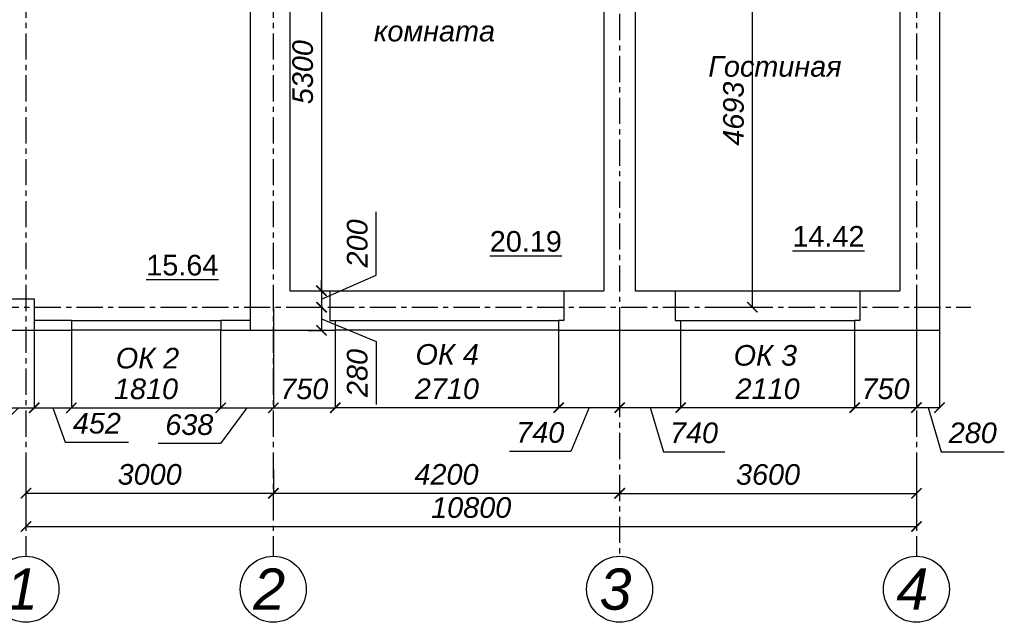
# Model space of a CAD drawing. Header units: millimetres. Extents: x 84778 to 227326, y -44398 to 146312.
# Tile 5 of 67: x 151109 to 163050, y -21378 to -14072. Entities that reach past the tile are written whole.
import ezdxf

# ---------------------------------------------------------------- set-up
doc = ezdxf.new("R2010")
doc.units = ezdxf.units.MM
doc.header["$LTSCALE"] = 10
doc.linetypes.add('CENTER', pattern=[50.8, 31.75, -6.35, 6.35, -6.35])
for name, color, linetype in [('Осевая', 7, 'CENTER'), ('Размерная', 7, 'Continuous'), ('Текст', 7, 'Continuous')]:
    doc.layers.add(name, color=color, linetype=linetype)
doc.layers.add('Основная', color=7, linetype='Continuous', lineweight=30)
doc.layers.add('Тонкая', color=7, linetype='Continuous', lineweight=25)
doc.styles.add('STIL 888', font='ARIALI.TTF')
doc.dimstyles.new('ISO-25$0', dxfattribs={"dimtxt": 250, "dimasz": 125, "dimexe": 1.25, "dimexo": 0.625, "dimgap": 100, "dimtad": 1, "dimdec": 0, "dimtxsty": 'STIL 888', "dimblk": 'ARCHTICK', "dimcen": 2.5, "dimadec": 0, "dimazin": 0, "dimtfac": 1, "dimtdec": 0, "dimtmove": 0, "dimatfit": 3, "dimfxl": 0, "dimarcsym": 0})

# ---------------------------------------------------------------- blocks, each defined once
blk = doc.blocks.new('_ArchTick')
at = {"color": 0, "linetype": 'ByBlock', "const_width": 0.15}
blk.add_lwpolyline([(-0.5, -0.5), (0.5, 0.5)], dxfattribs=at)
blk = doc.blocks.new('*D11')
at = {"layer": 'Defpoints', "color": 0, "linetype": 'Continuous', "ltscale": 1000}
for p in [(151185, -19531), (154185, -19531), (154185, -19813)]:
    blk.add_point(p, dxfattribs=at)
at = {"layer": 'Размерная', "color": 0, "linetype": 'Continuous', "lineweight": -2, "ltscale": 1000}
for p, q in [((151185, -19531), (151185, -19815)), ((154185, -19531), (154185, -19815)), ((151185, -19813), (154185, -19813))]:
    blk.add_line(p, q, dxfattribs=at)
at = {"layer": 'Размерная', "color": 0, "linetype": 'Continuous', "lineweight": -2, "ltscale": 1000, "xscale": 125, "yscale": 125, "zscale": 125, "rotation": 180}
blk.add_blockref('_ArchTick', (151185, -19813), dxfattribs=at)
at = {"layer": 'Размерная', "color": 0, "linetype": 'Continuous', "lineweight": -2, "ltscale": 1000, "xscale": 125, "yscale": 125, "zscale": 125}
blk.add_blockref('_ArchTick', (154185, -19813), dxfattribs=at)
at = {"layer": 'Размерная', "color": 0, "linetype": 'Continuous', "ltscale": 1000, "insert": (152685, -19586), "char_height": 250, "attachment_point": 5, "style": 'STIL 888'}
blk.add_mtext('3000', dxfattribs=at)
blk = doc.blocks.new('*D12')
at = {"layer": 'Defpoints', "color": 0, "linetype": 'Continuous', "ltscale": 1000}
for p in [(154185, -19531), (158385, -19813), (158385, -19813)]:
    blk.add_point(p, dxfattribs=at)
at = {"layer": 'Размерная', "color": 0, "linetype": 'Continuous', "lineweight": -2, "ltscale": 1000}
for p, q in [((154185, -19531), (154185, -19815)), ((154185, -19813), (158385, -19813)), ((158385, -19813), (158385, -19812))]:
    blk.add_line(p, q, dxfattribs=at)
at = {"layer": 'Размерная', "color": 0, "linetype": 'Continuous', "lineweight": -2, "ltscale": 1000, "xscale": 125, "yscale": 125, "zscale": 125, "rotation": 180}
blk.add_blockref('_ArchTick', (154185, -19813), dxfattribs=at)
at = {"layer": 'Размерная', "color": 0, "linetype": 'Continuous', "lineweight": -2, "ltscale": 1000, "xscale": 125, "yscale": 125, "zscale": 125}
blk.add_blockref('_ArchTick', (158385, -19813), dxfattribs=at)
at = {"layer": 'Размерная', "color": 0, "linetype": 'Continuous', "ltscale": 1000, "insert": (156285, -19586), "char_height": 250, "attachment_point": 5, "style": 'STIL 888'}
blk.add_mtext('4200', dxfattribs=at)
blk = doc.blocks.new('*D13')
at = {"layer": 'Defpoints', "color": 0, "linetype": 'Continuous', "ltscale": 1000}
for p in [(161985, -19562), (158385, -19815), (161985, -19815)]:
    blk.add_point(p, dxfattribs=at)
at = {"layer": 'Размерная', "color": 0, "linetype": 'Continuous', "lineweight": -2, "ltscale": 1000}
for p, q in [((161985, -19562), (161985, -19816)), ((158385, -19814), (158385, -19813)), ((158385, -19815), (161985, -19815))]:
    blk.add_line(p, q, dxfattribs=at)
at = {"layer": 'Размерная', "color": 0, "linetype": 'Continuous', "lineweight": -2, "ltscale": 1000, "xscale": 125, "yscale": 125, "zscale": 125, "rotation": 180}
blk.add_blockref('_ArchTick', (158385, -19815), dxfattribs=at)
at = {"layer": 'Размерная', "color": 0, "linetype": 'Continuous', "lineweight": -2, "ltscale": 1000, "xscale": 125, "yscale": 125, "zscale": 125}
blk.add_blockref('_ArchTick', (161985, -19815), dxfattribs=at)
at = {"layer": 'Размерная', "color": 0, "linetype": 'Continuous', "ltscale": 1000, "insert": (160185, -19587), "char_height": 250, "attachment_point": 5, "style": 'STIL 888'}
blk.add_mtext('3600', dxfattribs=at)
blk = doc.blocks.new('*D14')
at = {"layer": 'Defpoints', "color": 0, "linetype": 'Continuous', "ltscale": 1000}
for p in [(151185, -20122), (161985, -20122), (161985, -20216)]:
    blk.add_point(p, dxfattribs=at)
at = {"layer": 'Размерная', "color": 0, "linetype": 'Continuous', "lineweight": -2, "ltscale": 1000}
for p, q in [((151185, -20123), (151185, -20217)), ((161985, -20123), (161985, -20217)), ((151185, -20216), (161985, -20216))]:
    blk.add_line(p, q, dxfattribs=at)
at = {"layer": 'Размерная', "color": 0, "linetype": 'Continuous', "lineweight": -2, "ltscale": 1000, "xscale": 125, "yscale": 125, "zscale": 125, "rotation": 180}
blk.add_blockref('_ArchTick', (151185, -20216), dxfattribs=at)
at = {"layer": 'Размерная', "color": 0, "linetype": 'Continuous', "lineweight": -2, "ltscale": 1000, "xscale": 125, "yscale": 125, "zscale": 125}
blk.add_blockref('_ArchTick', (161985, -20216), dxfattribs=at)
at = {"layer": 'Размерная', "color": 0, "linetype": 'Continuous', "ltscale": 1000, "insert": (156585, -19988), "char_height": 250, "attachment_point": 5, "style": 'STIL 888'}
blk.add_mtext('10800', dxfattribs=at)
blk = doc.blocks.new('*D18')
at = {"layer": 'Defpoints', "color": 0, "linetype": 'Continuous', "ltscale": 1000}
for p in [(151285, -17838), (151736, -17838), (151736, -18777)]:
    blk.add_point(p, dxfattribs=at)
at = {"layer": 'Размерная', "color": 0, "linetype": 'Continuous', "lineweight": -2, "ltscale": 1000}
for p, q in [((151285, -17838), (151285, -18778)), ((151736, -17838), (151736, -18778)), ((151285, -18777), (151736, -18777)), ((151510, -18777), (151661, -19193)), ((151661, -19193), (152430, -19193))]:
    blk.add_line(p, q, dxfattribs=at)
at = {"layer": 'Размерная', "color": 0, "linetype": 'Continuous', "lineweight": -2, "ltscale": 1000, "xscale": 125, "yscale": 125, "zscale": 125, "rotation": 180}
blk.add_blockref('_ArchTick', (151285, -18777), dxfattribs=at)
at = {"layer": 'Размерная', "color": 0, "linetype": 'Continuous', "lineweight": -2, "ltscale": 1000, "xscale": 125, "yscale": 125, "zscale": 125}
blk.add_blockref('_ArchTick', (151736, -18777), dxfattribs=at)
at = {"layer": 'Размерная', "color": 0, "linetype": 'Continuous', "ltscale": 1000, "insert": (152045, -18966), "char_height": 250, "attachment_point": 5, "style": 'STIL 888'}
blk.add_mtext('452', dxfattribs=at)
blk = doc.blocks.new('*D19')
at = {"layer": 'Defpoints', "color": 0, "linetype": 'Continuous', "ltscale": 1000}
for p in [(151736, -17838), (153546, -17838), (153546, -18777)]:
    blk.add_point(p, dxfattribs=at)
at = {"layer": 'Размерная', "color": 0, "linetype": 'Continuous', "lineweight": -2, "ltscale": 1000}
for p, q in [((151736, -17838), (151736, -18778)), ((153546, -17838), (153546, -18778)), ((151736, -18777), (153546, -18777))]:
    blk.add_line(p, q, dxfattribs=at)
at = {"layer": 'Размерная', "color": 0, "linetype": 'Continuous', "lineweight": -2, "ltscale": 1000, "xscale": 125, "yscale": 125, "zscale": 125, "rotation": 180}
blk.add_blockref('_ArchTick', (151736, -18777), dxfattribs=at)
at = {"layer": 'Размерная', "color": 0, "linetype": 'Continuous', "lineweight": -2, "ltscale": 1000, "xscale": 125, "yscale": 125, "zscale": 125}
blk.add_blockref('_ArchTick', (153546, -18777), dxfattribs=at)
at = {"layer": 'Размерная', "color": 0, "linetype": 'Continuous', "ltscale": 1000, "insert": (152641, -18549), "char_height": 250, "attachment_point": 5, "style": 'STIL 888'}
blk.add_mtext('1810', dxfattribs=at)
blk = doc.blocks.new('*D20')
at = {"layer": 'Defpoints', "color": 0, "linetype": 'Continuous', "ltscale": 1000}
for p in [(154185, -17558), (153546, -17838), (154185, -18777)]:
    blk.add_point(p, dxfattribs=at)
at = {"layer": 'Размерная', "color": 0, "linetype": 'Continuous', "lineweight": -2, "ltscale": 1000}
for p, q in [((154185, -17558), (154185, -18778)), ((153546, -17838), (153546, -18778)), ((153865, -18777), (153544, -19211)), ((153546, -18777), (154185, -18777)), ((153544, -19211), (152788, -19211))]:
    blk.add_line(p, q, dxfattribs=at)
at = {"layer": 'Размерная', "color": 0, "linetype": 'Continuous', "lineweight": -2, "ltscale": 1000, "xscale": 125, "yscale": 125, "zscale": 125, "rotation": 180}
blk.add_blockref('_ArchTick', (153546, -18777), dxfattribs=at)
at = {"layer": 'Размерная', "color": 0, "linetype": 'Continuous', "lineweight": -2, "ltscale": 1000, "xscale": 125, "yscale": 125, "zscale": 125}
blk.add_blockref('_ArchTick', (154185, -18777), dxfattribs=at)
at = {"layer": 'Размерная', "color": 0, "linetype": 'Continuous', "ltscale": 1000, "insert": (153166, -18983), "char_height": 250, "attachment_point": 5, "style": 'STIL 888'}
blk.add_mtext('638', dxfattribs=at)
blk = doc.blocks.new('*D21')
at = {"layer": 'Defpoints', "color": 0, "linetype": 'Continuous', "ltscale": 1000}
for p in [(154185, -17558), (154935, -17838), (154935, -18777)]:
    blk.add_point(p, dxfattribs=at)
at = {"layer": 'Размерная', "color": 0, "linetype": 'Continuous', "lineweight": -2, "ltscale": 1000}
for p, q in [((154185, -17558), (154185, -18778)), ((154935, -17838), (154935, -18778)), ((154185, -18777), (154935, -18777))]:
    blk.add_line(p, q, dxfattribs=at)
at = {"layer": 'Размерная', "color": 0, "linetype": 'Continuous', "lineweight": -2, "ltscale": 1000, "xscale": 125, "yscale": 125, "zscale": 125, "rotation": 180}
blk.add_blockref('_ArchTick', (154185, -18777), dxfattribs=at)
at = {"layer": 'Размерная', "color": 0, "linetype": 'Continuous', "lineweight": -2, "ltscale": 1000, "xscale": 125, "yscale": 125, "zscale": 125}
blk.add_blockref('_ArchTick', (154935, -18777), dxfattribs=at)
at = {"layer": 'Размерная', "color": 0, "linetype": 'Continuous', "ltscale": 1000, "insert": (154560, -18549), "char_height": 250, "attachment_point": 5, "style": 'STIL 888'}
blk.add_mtext('750', dxfattribs=at)
blk = doc.blocks.new('*D22')
at = {"layer": 'Defpoints', "color": 0, "linetype": 'Continuous', "ltscale": 1000}
for p in [(154935, -17838), (157645, -17838), (157645, -18775)]:
    blk.add_point(p, dxfattribs=at)
at = {"layer": 'Размерная', "color": 0, "linetype": 'Continuous', "lineweight": -2, "ltscale": 1000}
for p, q in [((154935, -17838), (154935, -18777)), ((157645, -17838), (157645, -18777)), ((154935, -18775), (157645, -18775))]:
    blk.add_line(p, q, dxfattribs=at)
at = {"layer": 'Размерная', "color": 0, "linetype": 'Continuous', "lineweight": -2, "ltscale": 1000, "xscale": 125, "yscale": 125, "zscale": 125, "rotation": 180}
blk.add_blockref('_ArchTick', (154935, -18775), dxfattribs=at)
at = {"layer": 'Размерная', "color": 0, "linetype": 'Continuous', "lineweight": -2, "ltscale": 1000, "xscale": 125, "yscale": 125, "zscale": 125}
blk.add_blockref('_ArchTick', (157645, -18775), dxfattribs=at)
at = {"layer": 'Размерная', "color": 0, "linetype": 'Continuous', "ltscale": 1000, "insert": (156290, -18548), "char_height": 250, "attachment_point": 5, "style": 'STIL 888'}
blk.add_mtext('2710', dxfattribs=at)
blk = doc.blocks.new('*D23')
at = {"layer": 'Defpoints', "color": 0, "linetype": 'Continuous', "ltscale": 1000}
for p in [(157645, -17838), (158385, -17838), (158385, -18775)]:
    blk.add_point(p, dxfattribs=at)
at = {"layer": 'Размерная', "color": 0, "linetype": 'Continuous', "lineweight": -2, "ltscale": 1000}
for p, q in [((157645, -17838), (157645, -18777)), ((158385, -17838), (158385, -18777)), ((157645, -18775), (158385, -18775)), ((158015, -18775), (157794, -19305)), ((157794, -19305), (157051, -19305))]:
    blk.add_line(p, q, dxfattribs=at)
at = {"layer": 'Размерная', "color": 0, "linetype": 'Continuous', "lineweight": -2, "ltscale": 1000, "xscale": 125, "yscale": 125, "zscale": 125, "rotation": 180}
blk.add_blockref('_ArchTick', (157645, -18775), dxfattribs=at)
at = {"layer": 'Размерная', "color": 0, "linetype": 'Continuous', "lineweight": -2, "ltscale": 1000, "xscale": 125, "yscale": 125, "zscale": 125}
blk.add_blockref('_ArchTick', (158385, -18775), dxfattribs=at)
at = {"layer": 'Размерная', "color": 0, "linetype": 'Continuous', "ltscale": 1000, "insert": (157422, -19078), "char_height": 250, "attachment_point": 5, "style": 'STIL 888'}
blk.add_mtext('740', dxfattribs=at)
blk = doc.blocks.new('*D24')
at = {"layer": 'Defpoints', "color": 0, "linetype": 'Continuous', "ltscale": 1000}
for p in [(158385, -17838), (159125, -17838), (159125, -18775)]:
    blk.add_point(p, dxfattribs=at)
at = {"layer": 'Размерная', "color": 0, "linetype": 'Continuous', "lineweight": -2, "ltscale": 1000}
for p, q in [((158385, -17838), (158385, -18777)), ((159125, -17838), (159125, -18777)), ((158385, -18775), (159125, -18775)), ((158755, -18775), (158915, -19310)), ((158915, -19310), (159659, -19310))]:
    blk.add_line(p, q, dxfattribs=at)
at = {"layer": 'Размерная', "color": 0, "linetype": 'Continuous', "lineweight": -2, "ltscale": 1000, "xscale": 125, "yscale": 125, "zscale": 125, "rotation": 180}
blk.add_blockref('_ArchTick', (158385, -18775), dxfattribs=at)
at = {"layer": 'Размерная', "color": 0, "linetype": 'Continuous', "lineweight": -2, "ltscale": 1000, "xscale": 125, "yscale": 125, "zscale": 125}
blk.add_blockref('_ArchTick', (159125, -18775), dxfattribs=at)
at = {"layer": 'Размерная', "color": 0, "linetype": 'Continuous', "ltscale": 1000, "insert": (159287, -19082), "char_height": 250, "attachment_point": 5, "style": 'STIL 888'}
blk.add_mtext('740', dxfattribs=at)
blk = doc.blocks.new('*D25')
at = {"layer": 'Defpoints', "color": 0, "linetype": 'Continuous', "ltscale": 1000}
for p in [(159125, -17838), (161235, -17838), (161235, -18775)]:
    blk.add_point(p, dxfattribs=at)
at = {"layer": 'Размерная', "color": 0, "linetype": 'Continuous', "lineweight": -2, "ltscale": 1000}
for p, q in [((159125, -17838), (159125, -18777)), ((161235, -17838), (161235, -18777)), ((159125, -18775), (161235, -18775))]:
    blk.add_line(p, q, dxfattribs=at)
at = {"layer": 'Размерная', "color": 0, "linetype": 'Continuous', "lineweight": -2, "ltscale": 1000, "xscale": 125, "yscale": 125, "zscale": 125, "rotation": 180}
blk.add_blockref('_ArchTick', (159125, -18775), dxfattribs=at)
at = {"layer": 'Размерная', "color": 0, "linetype": 'Continuous', "lineweight": -2, "ltscale": 1000, "xscale": 125, "yscale": 125, "zscale": 125}
blk.add_blockref('_ArchTick', (161235, -18775), dxfattribs=at)
at = {"layer": 'Размерная', "color": 0, "linetype": 'Continuous', "ltscale": 1000, "insert": (160180, -18548), "char_height": 250, "attachment_point": 5, "style": 'STIL 888'}
blk.add_mtext('2110', dxfattribs=at)
blk = doc.blocks.new('*D26')
at = {"layer": 'Defpoints', "color": 0, "linetype": 'Continuous', "ltscale": 1000}
for p in [(161985, -17558), (161235, -17838), (161985, -18775)]:
    blk.add_point(p, dxfattribs=at)
at = {"layer": 'Размерная', "color": 0, "linetype": 'Continuous', "lineweight": -2, "ltscale": 1000}
for p, q in [((161985, -17558), (161985, -18777)), ((161235, -17838), (161235, -18777)), ((161235, -18775), (161985, -18775))]:
    blk.add_line(p, q, dxfattribs=at)
at = {"layer": 'Размерная', "color": 0, "linetype": 'Continuous', "lineweight": -2, "ltscale": 1000, "xscale": 125, "yscale": 125, "zscale": 125, "rotation": 180}
blk.add_blockref('_ArchTick', (161235, -18775), dxfattribs=at)
at = {"layer": 'Размерная', "color": 0, "linetype": 'Continuous', "lineweight": -2, "ltscale": 1000, "xscale": 125, "yscale": 125, "zscale": 125}
blk.add_blockref('_ArchTick', (161985, -18775), dxfattribs=at)
at = {"layer": 'Размерная', "color": 0, "linetype": 'Continuous', "ltscale": 1000, "insert": (161610, -18548), "char_height": 250, "attachment_point": 5, "style": 'STIL 888'}
blk.add_mtext('750', dxfattribs=at)
blk = doc.blocks.new('*D27')
at = {"layer": 'Defpoints', "color": 0, "linetype": 'Continuous', "ltscale": 1000}
for p in [(161985, -17558), (162265, -17838), (162265, -18775)]:
    blk.add_point(p, dxfattribs=at)
at = {"layer": 'Размерная', "color": 0, "linetype": 'Continuous', "lineweight": -2, "ltscale": 1000}
for p, q in [((161985, -17558), (161985, -18777)), ((162265, -17838), (162265, -18777)), ((161985, -18775), (162265, -18775)), ((162125, -18775), (162285, -19310)), ((162285, -19310), (163050, -19310))]:
    blk.add_line(p, q, dxfattribs=at)
at = {"layer": 'Размерная', "color": 0, "linetype": 'Continuous', "lineweight": -2, "ltscale": 1000, "xscale": 125, "yscale": 125, "zscale": 125, "rotation": 180}
blk.add_blockref('_ArchTick', (161985, -18775), dxfattribs=at)
at = {"layer": 'Размерная', "color": 0, "linetype": 'Continuous', "lineweight": -2, "ltscale": 1000, "xscale": 125, "yscale": 125, "zscale": 125}
blk.add_blockref('_ArchTick', (162265, -18775), dxfattribs=at)
at = {"layer": 'Размерная', "color": 0, "linetype": 'Continuous', "ltscale": 1000, "insert": (162668, -19082), "char_height": 250, "attachment_point": 5, "style": 'STIL 888'}
blk.add_mtext('280', dxfattribs=at)
blk = doc.blocks.new('*D28')
at = {"layer": 'Defpoints', "color": 0, "linetype": 'Continuous', "ltscale": 1000}
for p in [(150905, -17838), (151285, -17838), (151285, -18777)]:
    blk.add_point(p, dxfattribs=at)
at = {"layer": 'Размерная', "color": 0, "linetype": 'Continuous', "lineweight": -2, "ltscale": 1000}
for p, q in [((150905, -17838), (150905, -18778)), ((151285, -17839), (151285, -18778)), ((151095, -18777), (150676, -19193)), ((150905, -18777), (151285, -18777)), ((150676, -19193), (149909, -19193))]:
    blk.add_line(p, q, dxfattribs=at)
at = {"layer": 'Размерная', "color": 0, "linetype": 'Continuous', "lineweight": -2, "ltscale": 1000, "xscale": 125, "yscale": 125, "zscale": 125, "rotation": 180}
blk.add_blockref('_ArchTick', (150905, -18777), dxfattribs=at)
at = {"layer": 'Размерная', "color": 0, "linetype": 'Continuous', "lineweight": -2, "ltscale": 1000, "xscale": 125, "yscale": 125, "zscale": 125}
blk.add_blockref('_ArchTick', (151285, -18777), dxfattribs=at)
at = {"layer": 'Размерная', "color": 0, "linetype": 'Continuous', "ltscale": 1000, "insert": (150292, -18966), "char_height": 250, "attachment_point": 5, "style": 'STIL 888'}
blk.add_mtext('380', dxfattribs=at)
blk = doc.blocks.new('*D69')
at = {"layer": 'Defpoints', "color": 0, "linetype": 'Continuous', "ltscale": 1000}
for p in [(154769, -12058), (154627, -17358), (154769, -17358)]:
    blk.add_point(p, dxfattribs=at)
at = {"layer": 'Размерная', "color": 0, "linetype": 'Continuous', "lineweight": -2, "ltscale": 1000}
for p, q in [((154769, -12058), (154768, -12058)), ((154769, -12058), (154769, -17358)), ((154628, -17358), (154770, -17358))]:
    blk.add_line(p, q, dxfattribs=at)
at = {"layer": 'Размерная', "color": 0, "linetype": 'Continuous', "lineweight": -2, "ltscale": 1000, "xscale": 125, "yscale": 125, "zscale": 125}
for p, rotation in [((154769, -12058), 90), ((154769, -17358), 270)]:
    blk.add_blockref('_ArchTick', p, dxfattribs=dict(at, rotation=rotation))
at = {"layer": 'Размерная', "color": 0, "linetype": 'Continuous', "ltscale": 1000, "insert": (154542, -14708), "char_height": 250, "attachment_point": 5, "rotation": 90, "style": 'STIL 888'}
blk.add_mtext('5300', dxfattribs=at)
blk = doc.blocks.new('*D70')
at = {"layer": 'Defpoints', "color": 0, "linetype": 'Continuous', "ltscale": 1000}
for p in [(154627, -17358), (154627, -17558), (154770, -17558)]:
    blk.add_point(p, dxfattribs=at)
at = {"layer": 'Размерная', "color": 0, "linetype": 'Continuous', "lineweight": -2, "ltscale": 1000}
for p, q in [((155431, -17167), (155431, -16401)), ((154770, -17458), (155431, -17167)), ((154770, -17358), (154770, -17233)), ((154628, -17358), (154772, -17358)), ((154770, -17358), (154770, -17558)), ((154770, -17358), (154770, -17558)), ((154628, -17558), (154772, -17558)), ((154770, -17558), (154770, -17683))]:
    blk.add_line(p, q, dxfattribs=at)
at = {"layer": 'Размерная', "color": 0, "linetype": 'Continuous', "lineweight": -2, "ltscale": 1000, "xscale": 125, "yscale": 125, "zscale": 125}
for p, rotation in [((154770, -17358), 270), ((154770, -17558), 90)]:
    blk.add_blockref('_ArchTick', p, dxfattribs=dict(at, rotation=rotation))
at = {"layer": 'Размерная', "color": 0, "linetype": 'Continuous', "ltscale": 1000, "insert": (155204, -16784), "char_height": 250, "attachment_point": 5, "rotation": 90, "style": 'STIL 888'}
blk.add_mtext('200', dxfattribs=at)
blk = doc.blocks.new('*D71')
at = {"layer": 'Defpoints', "color": 0, "linetype": 'Continuous', "ltscale": 1000}
for p in [(154627, -17558), (154602, -17838), (154770, -17838)]:
    blk.add_point(p, dxfattribs=at)
at = {"layer": 'Размерная', "color": 0, "linetype": 'Continuous', "lineweight": -2, "ltscale": 1000}
for p, q in [((154628, -17558), (154772, -17558)), ((154770, -17558), (154770, -17838)), ((154770, -17698), (155431, -17972)), ((154603, -17838), (154772, -17838)), ((155431, -17972), (155431, -18738))]:
    blk.add_line(p, q, dxfattribs=at)
at = {"layer": 'Размерная', "color": 0, "linetype": 'Continuous', "lineweight": -2, "ltscale": 1000, "xscale": 125, "yscale": 125, "zscale": 125}
for p, rotation in [((154770, -17558), 90), ((154770, -17838), 270)]:
    blk.add_blockref('_ArchTick', p, dxfattribs=dict(at, rotation=rotation))
at = {"layer": 'Размерная', "color": 0, "linetype": 'Continuous', "ltscale": 1000, "insert": (155204, -18355), "char_height": 250, "attachment_point": 5, "rotation": 90, "style": 'STIL 888'}
blk.add_mtext('280', dxfattribs=at)
blk = doc.blocks.new('*D114')
at = {"layer": 'Defpoints', "color": 0, "linetype": 'Continuous', "ltscale": 1000}
for p in [(159597, -12865), (159995, -12865), (159597, -17558)]:
    blk.add_point(p, dxfattribs=at)
at = {"layer": 'Размерная', "color": 0, "linetype": 'Continuous', "lineweight": -2, "ltscale": 1000}
for p, q in [((159597, -12865), (159996, -12865)), ((159995, -17558), (159995, -12865)), ((159597, -17558), (159996, -17558))]:
    blk.add_line(p, q, dxfattribs=at)
at = {"layer": 'Размерная', "color": 0, "linetype": 'Continuous', "lineweight": -2, "ltscale": 1000, "xscale": 125, "yscale": 125, "zscale": 125}
for p, rotation in [((159995, -12865), 90), ((159995, -17558), 270)]:
    blk.add_blockref('_ArchTick', p, dxfattribs=dict(at, rotation=rotation))
at = {"layer": 'Размерная', "color": 0, "linetype": 'Continuous', "ltscale": 1000, "insert": (159767, -15211), "char_height": 250, "attachment_point": 5, "rotation": 90, "style": 'STIL 888'}
blk.add_mtext('4693', dxfattribs=at)

msp = doc.modelspace()

# ---------------------------------------------------------------- linework, layer by layer
at = {"layer": 'Осевая'}
for points in [[(151184.6, -4078.1), (151184.6, -20577.7)], [(154184.6, -4078.1), (154184.6, -20577.7)], [(161984.6, -4078.1), (161984.6, -20577.7)], [(158384.6, -4857.8), (158384.6, -20577.7)], [(147226.8, -17557.8), (162644.8, -17557.8)]]:
    msp.add_lwpolyline(points, dxfattribs=at)
at = {"layer": 'Основная'}
for points in [[(153904.6, -11757.8), (153904.6, -17837.8)], [(154384.6, -11757.8), (154384.6, -17357.8)], [(158194.6, -11757.8), (158194.6, -17357.8)], [(158574.6, -11757.8), (158574.6, -17357.8)], [(162264.6, -12400.4), (162264.6, -17837.8)], [(161784.6, -12465.4), (161784.6, -17357.8)], [(154384.6, -17357.8), (154869.6, -17357.8)], [(157709.6, -17357.8), (158194.6, -17357.8)], [(158574.6, -17357.8), (159059.6, -17357.8)], [(161299.6, -17357.8), (161784.6, -17357.8)], [(150904.6, -17457.8), (151284.6, -17457.8)], [(151284.6, -17457.8), (151284.6, -17837.8)], [(154869.6, -17717.8), (154934.6, -17717.8)], [(157709.6, -17717.8), (157644.6, -17717.8)], [(159059.6, -17717.8), (159124.6, -17717.8)], [(161299.6, -17717.8), (161234.6, -17717.8)], [(150904.6, -17837.8), (151736.3, -17837.8)], [(153546.3, -17837.8), (154934.6, -17837.8)], [(157644.6, -17837.8), (159124.6, -17837.8)], [(161234.6, -17837.8), (162264.6, -17837.8)]]:
    msp.add_lwpolyline(points, dxfattribs=at)
at = {"layer": 'Основная', "ltscale": 100}
for points in [[(154869.6, -17357.8), (154869.6, -17717.8)], [(157709.6, -17357.8), (157709.6, -17717.8)], [(159059.6, -17357.8), (159059.6, -17717.8)], [(161299.6, -17357.8), (161299.6, -17717.8)], [(151736.3, -17717.8), (151284.6, -17717.8)], [(151736.3, -17717.8), (151736.3, -17837.8)], [(153904.6, -17717.8), (153546.3, -17717.8)], [(153546.3, -17717.8), (153546.3, -17837.8)], [(154934.6, -17717.8), (154934.6, -17837.8)], [(157644.6, -17717.8), (157644.6, -17837.8)], [(159124.6, -17717.8), (159124.6, -17837.8)], [(161234.6, -17717.8), (161234.6, -17837.8)]]:
    msp.add_lwpolyline(points, dxfattribs=at)
at = {"layer": 'Тонкая', "ltscale": 100}
for points in [[(154869.6, -17357.8), (157709.6, -17357.8)], [(159059.6, -17357.8), (161299.6, -17357.8)], [(151736.3, -17717.8), (153546.3, -17717.8)], [(154934.6, -17717.8), (157644.6, -17717.8)], [(159124.6, -17717.8), (161234.6, -17717.8)], [(153546.3, -17837.8), (151736.3, -17837.8)], [(157644.6, -17837.8), (154934.6, -17837.8)], [(159124.6, -17837.8), (161234.6, -17837.8)]]:
    msp.add_lwpolyline(points, dxfattribs=at)
at = {"layer": 'Тонкая', "ltscale": 50}
for centre in [(151184.6, -20977.7), (154184.6, -20977.7), (158384.6, -20977.7), (161984.6, -20977.7)]:
    msp.add_circle(centre, 400, dxfattribs=at)

# ---------------------------------------------------------------- texts
at = {"layer": 'Размерная', "linetype": 'Continuous', "char_height": 250, "width": 1163.9, "attachment_point": 1}
for s, insert in [('{\\fArial|b0|i0|c204|p34;\\L14.42}', (160480.6, -16572.7)), ('{\\fArial|b0|i0|c204|p34;\\L20.19}', (156810.3, -16634.3)), ('{\\fArial|b0|i0|c204|p34;\\L15.64}', (152644.3, -16922.1))]:
    msp.add_mtext(s, dxfattribs=dict(at, insert=insert))
at = {"layer": 'Текст', "ltscale": 50, "style": 'STIL 888'}
for s, height, p in [('комната', 250, (155404.1, -14334.7)), ('Гостиная', 250, (159460, -14762.7)), ('ОК 4', 250, (155909.4, -18254.8)), ('ОК 3', 250, (159767.9, -18266.1)), ('ОК 2', 250, (152274.8, -18299.7)), ('1', 500, (150941.3, -21225.2)), ('2', 500, (153941.3, -21225.2)), ('3', 500, (158141.3, -21225.2)), ('4', 500, (161741.3, -21225.2))]:
    msp.add_text(s, height=height, dxfattribs=at).set_placement(p)

# ---------------------------------------------------------------- dimensions: what is measured, and where the dimension line sits
at = {"layer": 'Размерная', "linetype": 'Continuous', "ltscale": 50}
dim = msp.add_linear_dim(base=(154769.2, -17357.8), p1=(154769.2, -12057.8), p2=(154627.1, -17357.8), angle=90, dimstyle='ISO-25$0', override={"dimtmove": 1}, dxfattribs=at)
dim.commit()
dim.dimension.update_dxf_attribs({"geometry": '*D69', "text_midpoint": (154541.6, -14707.8)})
at = {"layer": 'Размерная', "linetype": 'Continuous', "ltscale": 1000}
dim = msp.add_linear_dim(base=(159994.6, -12864.8), p1=(159596.6, -17557.8), p2=(159596.6, -12864.8), angle=90, dimstyle='ISO-25$0', dxfattribs=at)
dim.commit()
dim.dimension.update_dxf_attribs({"geometry": '*D114', "text_midpoint": (159767, -15211.3)})
at = {"layer": 'Размерная', "linetype": 'Continuous', "ltscale": 50}
for base, p1, p2, picture, middle in [((154770.5, -17557.8), (154627.1, -17357.8), (154627.1, -17557.8), '*D70', (155431.3, -17066.7)), ((154770.5, -17837.8), (154627.1, -17557.8), (154602.2, -17837.8), '*D71', (155431.3, -18072.4))]:
    dim = msp.add_linear_dim(base=base, p1=p1, p2=p2, angle=90, dimstyle='ISO-25$0', override={"dimtmove": 1}, dxfattribs=at)
    dim.commit()
    dim.dimension.update_dxf_attribs({"geometry": picture, "text_midpoint": middle, "dimtype": 160})
for base, p1, p2, picture, middle in [((154184.6, -18776.6), (153546.3, -17837.8), (154184.6, -17557.8), '*D20', (153444.4, -19210.7)), ((151284.6, -18776.6), (150904.6, -17837.8), (151284.6, -17838.5), '*D28', (150575.7, -19193.4)), ((151736.3, -18776.6), (151284.6, -17837.8), (151736.3, -17837.8), '*D18', (151760.9, -19193.4)), ((158384.6, -18775.4), (157644.6, -17837.8), (158384.6, -17837.8), '*D23', (157694.3, -19305.4))]:
    dim = msp.add_linear_dim(base=base, p1=p1, p2=p2, dimstyle='ISO-25$0', override={"dimtmove": 1}, dxfattribs=at)
    dim.commit()
    dim.dimension.update_dxf_attribs({"geometry": picture, "text_midpoint": middle, "dimtype": 160})
for base, p1, p2, picture, middle in [((154934.6, -18776.6), (154184.6, -17557.8), (154934.6, -17837.8), '*D21', (154559.6, -18549)), ((161984.6, -18775.4), (161234.6, -17837.8), (161984.6, -17557.8), '*D26', (161609.6, -18547.7)), ((162264.6, -18775.4), (161984.6, -17557.8), (162264.6, -17837.8), '*D27', (162384.9, -19082.1)), ((153546.3, -18776.6), (151736.3, -17837.8), (153546.3, -17837.8), '*D19', (152641.3, -18548.9)), ((157644.6, -18775.4), (154934.6, -17837.8), (157644.6, -17837.8), '*D22', (156289.6, -18547.7)), ((159124.6, -18775.4), (158384.6, -17837.8), (159124.6, -17837.8), '*D24', (159014.9, -19081.9)), ((161234.6, -18775.4), (159124.6, -17837.8), (161234.6, -17837.8), '*D25', (160179.6, -18547.7)), ((158384.6, -19813.3), (154184.6, -19530.5), (158384.6, -19813.3), '*D12', (156284.6, -19585.6)), ((161984.6, -19814.5), (158384.6, -19814.5), (161984.6, -19561.7), '*D13', (160184.6, -19586.9))]:
    dim = msp.add_linear_dim(base=base, p1=p1, p2=p2, dimstyle='ISO-25$0', override={"dimtmove": 1}, dxfattribs=at)
    dim.commit()
    dim.dimension.update_dxf_attribs({"geometry": picture, "text_midpoint": middle})
for base, p1, p2, picture, middle in [((154184.6, -19813.3), (151184.6, -19530.5), (154184.6, -19530.5), '*D11', (152684.6, -19585.6)), ((161984.6, -20215.6), (151184.6, -20122.1), (161984.6, -20122.1), '*D14', (156584.6, -19987.8))]:
    dim = msp.add_linear_dim(base=base, p1=p1, p2=p2, dimstyle='ISO-25$0', dxfattribs=at)
    dim.commit()
    dim.dimension.update_dxf_attribs({"geometry": picture, "text_midpoint": middle})

doc.saveas('drawing.dxf')
